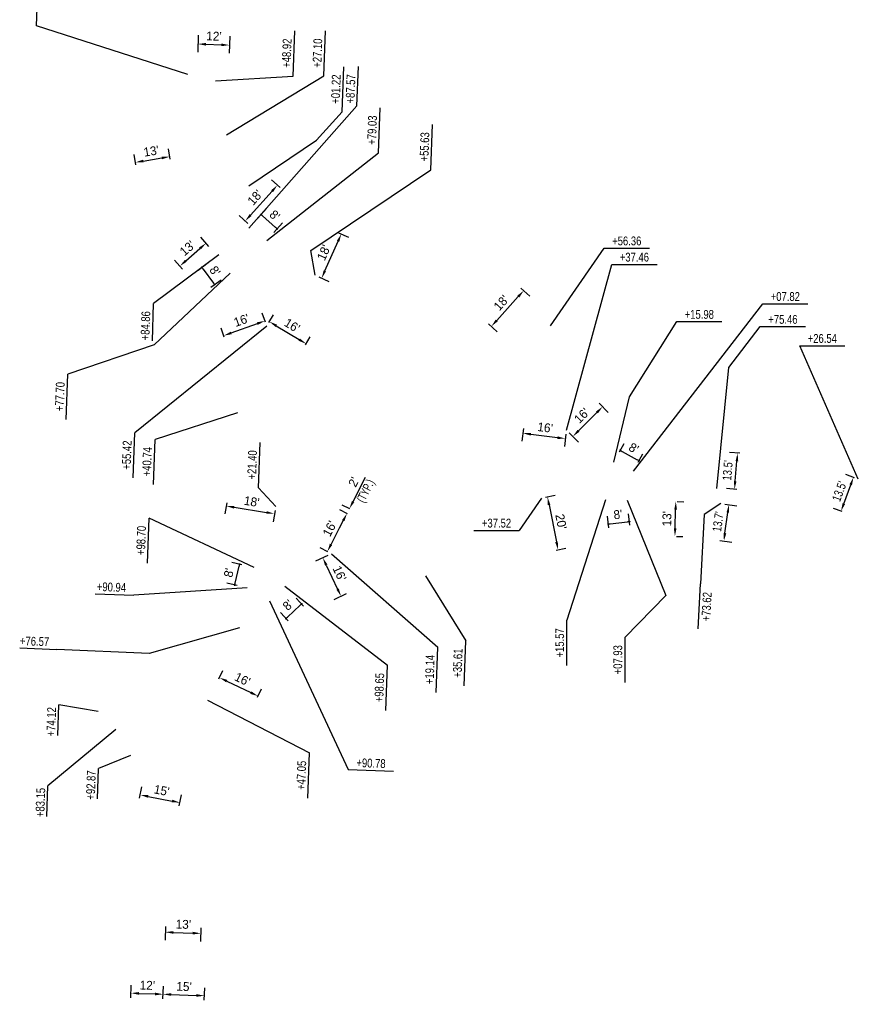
# Model space of a CAD drawing. Header units: feet. Extents: x 161304 to 161962, y 288365 to 289764.
# Tile 2 of 5: x 161346 to 161659, y 288778 to 289145. Entities that reach past the tile are written whole.
import ezdxf

# ---------------------------------------------------------------- set-up
doc = ezdxf.new("R2010")
doc.units = ezdxf.units.FT
doc.header["$MEASUREMENT"] = 0
doc.layers.add('PM_P_Text', color=3, linetype='Continuous')
doc.styles.get("Standard").update_dxf_attribs({"font": 'font31.shx'})
doc.dimstyles.new('COEC', dxfattribs={"dimscale": 13.9, "dimtxt": 0.18, "dimasz": 0.18, "dimexe": 0.18, "dimexo": 0.0625, "dimgap": 0.09, "dimtad": 1, "dimzin": 0, "dimdsep": 46, "dimtxsty": 'Standard', "dimcen": 0.09, "dimclrd": 256, "dimclre": 256, "dimclrt": 256, "dimaunit": 1, "dimadec": 4, "dimazin": 0, "dimtfac": 1, "dimtofl": 0, "dimtmove": 0, "dimatfit": 3, "dimfxl": 1, "dimtolj": 1, "dimtzin": 0, "dimlwd": -1, "dimlwe": -1, "dimarcsym": 0})

# ---------------------------------------------------------------- blocks, each defined once
blk = doc.blocks.new('*D1146')
at = {"layer": 'Defpoints', "color": 0, "transparency": 16777216}
for p in [(161399.14, 288781.46), (161387.03, 288778.68), (161399.02, 288778.26)]:
    blk.add_point(p, dxfattribs=at)
at = {"layer": 'PM_P_Text', "transparency": 16777216}
for p, q in [((161387.09, 288780.18), (161387.25, 288784.88)), ((161399.08, 288779.76), (161399.24, 288784.46)), ((161390.14, 288781.78), (161396.14, 288781.57))]:
    blk.add_line(p, q, dxfattribs=at)
for points in [[(161390.16, 288782.28), (161390.13, 288781.28), (161387.15, 288781.89)], [(161396.16, 288782.07), (161396.12, 288781.07), (161399.14, 288781.46)]]:
    blk.add_solid(points, dxfattribs=at)
at = {"layer": 'PM_P_Text', "transparency": 16777216, "insert": (161393.25, 288784.82), "char_height": 3.3, "attachment_point": 5, "rotation": 357.9834}
blk.add_mtext("\\A1;12'", dxfattribs=at)
blk = doc.blocks.new('*D1147')
at = {"layer": 'Defpoints', "color": 0, "transparency": 16777216}
for p in [(161414.55, 288780.92), (161399.02, 288778.26), (161414.43, 288777.71)]:
    blk.add_point(p, dxfattribs=at)
at = {"layer": 'PM_P_Text', "transparency": 16777216}
for p, q in [((161399.08, 288779.76), (161399.24, 288784.46)), ((161414.49, 288779.21), (161414.65, 288783.92)), ((161402.14, 288781.36), (161411.55, 288781.03))]:
    blk.add_line(p, q, dxfattribs=at)
for points in [[(161402.15, 288781.86), (161402.12, 288780.86), (161399.14, 288781.46)], [(161411.57, 288781.53), (161411.53, 288780.53), (161414.55, 288780.92)]]:
    blk.add_solid(points, dxfattribs=at)
at = {"layer": 'PM_P_Text', "transparency": 16777216, "insert": (161406.95, 288784.34), "char_height": 3.3, "attachment_point": 5, "rotation": 357.9834}
blk.add_mtext("\\A1;15'", dxfattribs=at)
blk = doc.blocks.new('*D1148')
at = {"layer": 'Defpoints', "color": 0, "transparency": 16777216}
for p in [(161400.08, 288808.24), (161413.32, 288807.77), (161413.2, 288804.19)]:
    blk.add_point(p, dxfattribs=at)
at = {"layer": 'PM_P_Text', "transparency": 16777216}
for p, q in [((161400.03, 288806.74), (161399.85, 288801.66)), ((161402.95, 288804.55), (161410.2, 288804.29)), ((161413.27, 288806.27), (161413.09, 288801.19))]:
    blk.add_line(p, q, dxfattribs=at)
for points in [[(161402.97, 288805.05), (161402.93, 288804.05), (161399.95, 288804.65)], [(161410.22, 288804.79), (161410.18, 288803.79), (161413.2, 288804.19)]]:
    blk.add_solid(points, dxfattribs=at)
at = {"layer": 'PM_P_Text', "transparency": 16777216, "insert": (161406.69, 288807.57), "char_height": 3.3, "attachment_point": 5, "rotation": 357.9834}
blk.add_mtext("\\A1;13'", dxfattribs=at)
blk = doc.blocks.new('*D1149')
at = {"layer": 'Defpoints', "color": 0, "transparency": 16777216}
for p in [(161419.32, 288897.9), (161434.6, 288892.78), (161433.75, 288891)]:
    blk.add_point(p, dxfattribs=at)
at = {"layer": 'PM_P_Text', "transparency": 16777216}
for p, q in [((161419.97, 288899.26), (161421.47, 288902.39)), ((161422.88, 288898.39), (161431.9, 288894.08)), ((161434.4, 288892.35), (161435.9, 288895.49))]:
    blk.add_line(p, q, dxfattribs=at)
for points in [[(161423.1, 288898.84), (161422.66, 288897.94), (161420.17, 288899.68)], [(161432.11, 288894.53), (161431.68, 288893.62), (161434.6, 288892.78)]]:
    blk.add_solid(points, dxfattribs=at)
at = {"layer": 'PM_P_Text', "transparency": 16777216, "insert": (161428.75, 288899.07), "char_height": 3.3, "attachment_point": 5, "rotation": 334.4359}
blk.add_mtext("\\A1;16'", dxfattribs=at)
blk = doc.blocks.new('*D1150')
at = {"layer": 'Defpoints', "color": 0, "transparency": 16777216}
for p in [(161390.05, 288853.19), (161405.41, 288853.03), (161404.88, 288850.3)]:
    blk.add_point(p, dxfattribs=at)
at = {"layer": 'PM_P_Text', "transparency": 16777216}
for p, q in [((161390.34, 288854.66), (161391.16, 288858.86)), ((161405.17, 288851.77), (161405.99, 288855.98)), ((161393.53, 288855.34), (161402.47, 288853.61))]:
    blk.add_line(p, q, dxfattribs=at)
for points in [[(161393.62, 288855.84), (161393.43, 288854.85), (161390.58, 288855.92)], [(161402.57, 288854.1), (161402.37, 288853.11), (161405.41, 288853.03)]]:
    blk.add_solid(points, dxfattribs=at)
at = {"layer": 'PM_P_Text', "transparency": 16777216, "insert": (161398.6, 288857.57), "char_height": 3.3, "attachment_point": 5, "rotation": 348.9899}
blk.add_mtext("\\A1;15'", dxfattribs=at)
blk = doc.blocks.new('*D1151')
at = {"layer": 'Defpoints', "color": 0, "transparency": 16777216}
for p in [(161461.95, 288945.97), (161465.54, 288930.05), (161468.77, 288931.57)]:
    blk.add_point(p, dxfattribs=at)
at = {"layer": 'PM_P_Text', "transparency": 16777216}
for p, q in [((161460.6, 288945.32), (161456.02, 288943.16)), ((161460.01, 288941.73), (161464.26, 288932.76)), ((161467.41, 288930.93), (161462.83, 288928.76))]:
    blk.add_line(p, q, dxfattribs=at)
for points in [[(161460.46, 288941.94), (161459.56, 288941.51), (161458.73, 288944.44)], [(161464.71, 288932.97), (161463.81, 288932.55), (161465.54, 288930.05)]]:
    blk.add_solid(points, dxfattribs=at)
at = {"layer": 'PM_P_Text', "transparency": 16777216, "insert": (161464.98, 288938.59), "char_height": 3.3, "attachment_point": 5, "rotation": 295.336}
blk.add_mtext("\\A1;16'", dxfattribs=at)
blk = doc.blocks.new('*D1152')
at = {"layer": 'Defpoints', "color": 0, "transparency": 16777216}
for p in [(161423.12, 288966.45), (161441.16, 288963.58), (161440.73, 288960.87)]:
    blk.add_point(p, dxfattribs=at)
at = {"layer": 'PM_P_Text', "transparency": 16777216}
for p, q in [((161422.89, 288964.97), (161422.22, 288960.78)), ((161425.65, 288963.27), (161437.76, 288961.34)), ((161440.92, 288962.1), (161440.25, 288957.9))]:
    blk.add_line(p, q, dxfattribs=at)
for points in [[(161425.73, 288963.76), (161425.57, 288962.78), (161422.69, 288963.74)], [(161437.84, 288961.83), (161437.69, 288960.85), (161440.73, 288960.87)]]:
    blk.add_solid(points, dxfattribs=at)
at = {"layer": 'PM_P_Text', "transparency": 16777216, "insert": (161432.2, 288965.42), "char_height": 3.3, "attachment_point": 5, "rotation": 350.9454}
blk.add_mtext("\\A1;18'", dxfattribs=at)
blk = doc.blocks.new('_Dot')
at = {"color": 0, "linetype": 'ByBlock', "lineweight": -2}
blk.add_line((-0.5, 0), (-1, 0), dxfattribs=at)
at = {"color": 0, "linetype": 'ByBlock', "const_width": 0.5}
blk.add_lwpolyline([(-0.25, 0, 1), (0.25, 0, 1)], format="xyb", close=True, dxfattribs=at)
blk = doc.blocks.new('*D1153')
at = {"layer": 'Defpoints', "color": 0, "transparency": 16777216}
for p in [(161450.81, 288927.23), (161452.61, 288925.31), (161446.77, 288919.83)]:
    blk.add_point(p, dxfattribs=at)
at = {"layer": 'PM_P_Text', "transparency": 16777216}
for p, q in [((161445.52, 288922.27), (161450.26, 288926.71)), ((161451.58, 288926.4), (161448.75, 288929.41)), ((161445.75, 288920.93), (161442.92, 288923.94))]:
    blk.add_line(p, q, dxfattribs=at)
at = {"layer": 'PM_P_Text', "transparency": 16777216, "xscale": 0.75, "yscale": 0.75, "zscale": 0.75}
for p, rotation in [((161450.81, 288927.23), 43.17247350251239), ((161444.97, 288921.75), 223.1724735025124)]:
    blk.add_blockref('_Dot', p, dxfattribs=dict(at, rotation=rotation))
at = {"layer": 'PM_P_Text', "transparency": 16777216, "insert": (161445.74, 288926.79), "char_height": 3.3, "attachment_point": 5, "rotation": 43.1725}
blk.add_mtext("\\A1;8'", dxfattribs=at)
blk = doc.blocks.new('*D1154')
at = {"layer": 'Defpoints', "color": 0, "transparency": 16777216}
for p in [(161427.65, 288942.04), (161429.97, 288941.5), (161428.19, 288933.71)]:
    blk.add_point(p, dxfattribs=at)
at = {"layer": 'PM_P_Text', "transparency": 16777216}
for p, q in [((161428.51, 288941.84), (161424.73, 288942.71)), ((161426.03, 288934.97), (161427.49, 288941.3)), ((161426.73, 288934.04), (161422.94, 288934.91))]:
    blk.add_line(p, q, dxfattribs=at)
at = {"layer": 'PM_P_Text', "transparency": 16777216, "xscale": 0.75, "yscale": 0.75, "zscale": 0.75}
for p, rotation in [((161427.65, 288942.04), 77.10512328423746), ((161425.87, 288934.24), 257.1051232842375)]:
    blk.add_blockref('_Dot', p, dxfattribs=dict(at, rotation=rotation))
at = {"layer": 'PM_P_Text', "transparency": 16777216, "insert": (161423.69, 288938.84), "char_height": 3.3, "attachment_point": 5, "rotation": 77.1051}
blk.add_mtext("\\A1;8'", dxfattribs=at)
blk = doc.blocks.new('*D1155')
at = {"layer": 'Defpoints', "color": 0, "transparency": 16777216}
for p in [(161467.75, 288960.98), (161469.28, 288960.19), (161461.95, 288945.97)]:
    blk.add_point(p, dxfattribs=at)
at = {"layer": 'PM_P_Text', "transparency": 16777216}
for p, q in [((161467.94, 288960.88), (161465.08, 288962.35)), ((161461.8, 288949.42), (161466.38, 288958.31)), ((161460.62, 288946.65), (161457.76, 288948.13))]:
    blk.add_line(p, q, dxfattribs=at)
for points in [[(161465.93, 288958.54), (161466.82, 288958.08), (161467.75, 288960.98)], [(161461.35, 288949.65), (161462.24, 288949.19), (161460.42, 288946.75)]]:
    blk.add_solid(points, dxfattribs=at)
at = {"layer": 'PM_P_Text', "transparency": 16777216, "insert": (161461.29, 288955.31), "char_height": 3.3, "attachment_point": 5, "rotation": 62.7488}
blk.add_mtext("\\A1;16'", dxfattribs=at)
blk = doc.blocks.new('*D1156')
at = {"layer": 'Defpoints', "color": 0, "transparency": 16777216}
for p in [(161468.67, 288962.76), (161469.28, 288960.19), (161470.19, 288961.97)]:
    blk.add_point(p, dxfattribs=at)
at = {"layer": 'PM_P_Text', "transparency": 16777216}
for p, q in [((161470.04, 288965.42), (161474.72, 288974.5)), ((161468.86, 288962.66), (161466, 288964.13)), ((161467.94, 288960.88), (161465.08, 288962.35)), ((161466.38, 288958.31), (161465, 288955.64))]:
    blk.add_line(p, q, dxfattribs=at)
for points in [[(161469.6, 288965.65), (161470.48, 288965.19), (161468.67, 288962.76)], [(161465.93, 288958.54), (161466.82, 288958.08), (161467.75, 288960.98)]]:
    blk.add_solid(points, dxfattribs=at)
at = {"layer": 'PM_P_Text', "transparency": 16777216, "insert": (161470.27, 288972.74), "char_height": 3.3, "attachment_point": 5, "rotation": 62.7488}
blk.add_mtext("\\A1;2'", dxfattribs=at)
blk = doc.blocks.new('*D1158')
at = {"layer": 'Defpoints', "color": 0, "transparency": 16777216}
for p in [(161401.62, 289094.19), (161402.01, 289091.78), (161389.18, 289089.67)]:
    blk.add_point(p, dxfattribs=at)
at = {"layer": 'PM_P_Text', "transparency": 16777216}
for p, q in [((161388.94, 289091.15), (161388.3, 289095.04)), ((161401.77, 289093.26), (161401.13, 289097.15)), ((161391.75, 289092.57), (161398.66, 289093.7))]:
    blk.add_line(p, q, dxfattribs=at)
for points in [[(161391.67, 289093.06), (161391.83, 289092.07), (161388.79, 289092.08)], [(161398.57, 289094.2), (161398.74, 289093.21), (161401.62, 289094.19)]]:
    blk.add_solid(points, dxfattribs=at)
at = {"layer": 'PM_P_Text', "transparency": 16777216, "insert": (161394.69, 289096.24), "char_height": 3.3, "attachment_point": 5, "rotation": 9.3347}
blk.add_mtext("\\A1;{\\W1;13'}", dxfattribs=at)
blk = doc.blocks.new('*D1159')
at = {"layer": 'Defpoints', "color": 0, "transparency": 16777216}
for p in [(161412.3, 289141.09), (161424.04, 289140.68), (161423.87, 289135.85)]:
    blk.add_point(p, dxfattribs=at)
at = {"layer": 'PM_P_Text', "transparency": 16777216}
for p, q in [((161412.25, 289139.59), (161412.03, 289133.26)), ((161423.99, 289139.18), (161423.77, 289132.85)), ((161415.13, 289136.15), (161420.88, 289135.95))]:
    blk.add_line(p, q, dxfattribs=at)
for points in [[(161415.15, 289136.65), (161415.11, 289135.66), (161412.13, 289136.26)], [(161420.89, 289136.45), (161420.86, 289135.45), (161423.87, 289135.85)]]:
    blk.add_solid(points, dxfattribs=at)
at = {"layer": 'PM_P_Text', "transparency": 16777216, "insert": (161418.11, 289139.2), "char_height": 3.3, "attachment_point": 5, "rotation": 357.9834}
blk.add_mtext("\\A1;12'", dxfattribs=at)
blk = doc.blocks.new('*D1160')
at = {"layer": 'Defpoints', "color": 0, "transparency": 16777216}
for p in [(161411.02, 289050.93), (161415.8, 289044.52), (161418.35, 289046.42)]:
    blk.add_point(p, dxfattribs=at)
at = {"layer": 'PM_P_Text', "transparency": 16777216}
for p, q in [((161412.22, 289051.83), (161415.98, 289054.63)), ((161414.02, 289052.23), (161417.9, 289047.02)), ((161417, 289045.41), (161420.76, 289048.21))]:
    blk.add_line(p, q, dxfattribs=at)
at = {"layer": 'PM_P_Text', "transparency": 16777216, "xscale": 0.75, "yscale": 0.75, "zscale": 0.75}
for p, rotation in [((161413.57, 289052.83), 126.6812508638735), ((161418.35, 289046.42), 306.6812508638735)]:
    blk.add_blockref('_Dot', p, dxfattribs=dict(at, rotation=rotation))
at = {"layer": 'PM_P_Text', "transparency": 16777216, "insert": (161418.49, 289051.51), "char_height": 3.3, "attachment_point": 5, "rotation": 306.6813}
blk.add_mtext("\\A1;8'", dxfattribs=at)
blk = doc.blocks.new('*D1161')
at = {"layer": 'Defpoints', "color": 0, "transparency": 16777216}
for p in [(161433.47, 289070.09), (161441.67, 289067.25), (161439.42, 289064.74)]:
    blk.add_point(p, dxfattribs=at)
at = {"layer": 'PM_P_Text', "transparency": 16777216}
for p, q in [((161434.47, 289071.21), (161437.73, 289074.83)), ((161436.28, 289072.09), (161441.11, 289067.75)), ((161440.42, 289065.86), (161443.67, 289069.48))]:
    blk.add_line(p, q, dxfattribs=at)
at = {"layer": 'PM_P_Text', "transparency": 16777216, "xscale": 0.75, "yscale": 0.75, "zscale": 0.75}
for p, rotation in [((161435.72, 289072.6), 138.036098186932), ((161441.67, 289067.25), 318.036098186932)]:
    blk.add_blockref('_Dot', p, dxfattribs=dict(at, rotation=rotation))
at = {"layer": 'PM_P_Text', "transparency": 16777216, "insert": (161440.8, 289072.26), "char_height": 3.3, "attachment_point": 5, "rotation": 318.0361}
blk.add_mtext("\\A1;8'", dxfattribs=at)
blk = doc.blocks.new('*D1162')
at = {"layer": 'Defpoints', "color": 0, "transparency": 16777216}
for p in [(161437.14, 289032.89), (161437.83, 289030.96), (161422.45, 289025.44)]:
    blk.add_point(p, dxfattribs=at)
at = {"layer": 'PM_P_Text', "transparency": 16777216}
for p, q in [((161437.32, 289032.38), (161436.12, 289035.71)), ((161421.94, 289026.85), (161420.74, 289030.18)), ((161424.58, 289028.38), (161434.31, 289031.88))]:
    blk.add_line(p, q, dxfattribs=at)
for points in [[(161434.14, 289032.35), (161434.48, 289031.4), (161437.14, 289032.89)], [(161424.41, 289028.85), (161424.75, 289027.91), (161421.75, 289027.36)]]:
    blk.add_solid(points, dxfattribs=at)
at = {"layer": 'PM_P_Text', "transparency": 16777216, "insert": (161428.38, 289033.09), "char_height": 3.3, "attachment_point": 5, "rotation": 19.7692}
blk.add_mtext("\\A1;16'", dxfattribs=at)
blk = doc.blocks.new('*D1163')
at = {"layer": 'Defpoints', "color": 0, "transparency": 16777216}
for p in [(161463.2, 289066.41), (161465.64, 289065.33), (161455.86, 289049.93)]:
    blk.add_point(p, dxfattribs=at)
at = {"layer": 'PM_P_Text', "transparency": 16777216}
for p, q in [((161464.57, 289065.8), (161468.38, 289064.11)), ((161459.52, 289051.58), (161464.42, 289062.59)), ((161457.23, 289049.32), (161461.04, 289047.62))]:
    blk.add_line(p, q, dxfattribs=at)
for points in [[(161463.97, 289062.79), (161464.88, 289062.38), (161465.64, 289065.33)], [(161459.06, 289051.79), (161459.98, 289051.38), (161458.3, 289048.84)]]:
    blk.add_solid(points, dxfattribs=at)
at = {"layer": 'PM_P_Text', "transparency": 16777216, "insert": (161459.09, 289058.37), "char_height": 3.3, "attachment_point": 5, "rotation": 65.9819}
blk.add_mtext("\\A1;18'", dxfattribs=at)
blk = doc.blocks.new('*D1164')
at = {"layer": 'Defpoints', "color": 0, "transparency": 16777216}
for p in [(161441.79, 289083.54), (161443.87, 289081.66), (161431.85, 289068.29)]:
    blk.add_point(p, dxfattribs=at)
at = {"layer": 'PM_P_Text', "transparency": 16777216}
for p, q in [((161442.76, 289082.67), (161439.56, 289085.54)), ((161431.77, 289072.39), (161439.79, 289081.31)), ((161430.73, 289069.29), (161427.53, 289072.17))]:
    blk.add_line(p, q, dxfattribs=at)
for points in [[(161439.41, 289081.64), (161440.16, 289080.97), (161441.79, 289083.54)], [(161431.4, 289072.73), (161432.14, 289072.06), (161429.77, 289070.16)]]:
    blk.add_solid(points, dxfattribs=at)
at = {"layer": 'PM_P_Text', "transparency": 16777216, "insert": (161433.44, 289078.96), "char_height": 3.3, "attachment_point": 5, "rotation": 48.0361}
blk.add_mtext("\\A1;18'", dxfattribs=at)
blk = doc.blocks.new('*D1165')
at = {"layer": 'Defpoints', "color": 0, "transparency": 16777216}
for p in [(161415.16, 289061.9), (161417.2, 289059.56), (161407.41, 289051.01)]:
    blk.add_point(p, dxfattribs=at)
at = {"layer": 'PM_P_Text', "transparency": 16777216}
for p, q in [((161416.21, 289060.69), (161413.18, 289064.16)), ((161407.63, 289055.32), (161412.9, 289059.93)), ((161406.42, 289052.14), (161403.39, 289055.61))]:
    blk.add_line(p, q, dxfattribs=at)
for points in [[(161412.57, 289060.3), (161413.23, 289059.55), (161415.16, 289061.9)], [(161407.3, 289055.7), (161407.95, 289054.94), (161405.37, 289053.35)]]:
    blk.add_solid(points, dxfattribs=at)
at = {"layer": 'PM_P_Text', "transparency": 16777216, "insert": (161408.19, 289060), "char_height": 3.3, "attachment_point": 5, "rotation": 41.1406}
blk.add_mtext("\\A1;{\\W1;13'}", dxfattribs=at)
blk = doc.blocks.new('*D1166')
at = {"layer": 'Defpoints', "color": 0, "transparency": 16777216}
for p in [(161437.83, 289030.96), (161451.53, 289022.71), (161452.52, 289024.34)]:
    blk.add_point(p, dxfattribs=at)
at = {"layer": 'PM_P_Text', "transparency": 16777216}
for p, q in [((161438.6, 289032.25), (161440.36, 289035.16)), ((161441.38, 289031.05), (161449.95, 289025.89)), ((161452.31, 289023.99), (161454.06, 289026.91))]:
    blk.add_line(p, q, dxfattribs=at)
for points in [[(161441.64, 289031.47), (161441.12, 289030.62), (161438.81, 289032.59)], [(161450.2, 289026.32), (161449.69, 289025.46), (161452.52, 289024.34)]]:
    blk.add_solid(points, dxfattribs=at)
at = {"layer": 'PM_P_Text', "transparency": 16777216, "insert": (161447.29, 289031.17), "char_height": 3.3, "attachment_point": 5, "rotation": 328.9415}
blk.add_mtext("\\A1;16'", dxfattribs=at)
blk = doc.blocks.new('*D1167')
at = {"layer": 'Defpoints', "color": 0, "transparency": 16777216}
for p in [(161573.21, 288957.91), (161565.59, 288954.15), (161573.54, 288955.05)]:
    blk.add_point(p, dxfattribs=at)
at = {"layer": 'PM_P_Text', "transparency": 16777216}
for p, q in [((161565.42, 288955.65), (161564.93, 288959.99)), ((161573.37, 288956.55), (161572.88, 288960.89)), ((161566.01, 288957.09), (161572.47, 288957.82))]:
    blk.add_line(p, q, dxfattribs=at)
at = {"layer": 'PM_P_Text', "transparency": 16777216, "xscale": 0.75, "yscale": 0.75, "zscale": 0.75}
for p, rotation in [((161565.27, 288957.01), 186.4607942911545), ((161573.21, 288957.91), 6.460794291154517)]:
    blk.add_blockref('_Dot', p, dxfattribs=dict(at, rotation=rotation))
at = {"layer": 'PM_P_Text', "transparency": 16777216, "insert": (161568.89, 288960.59), "char_height": 3.3, "attachment_point": 5, "rotation": 6.4608}
blk.add_mtext("\\A1;8'", dxfattribs=at)
blk = doc.blocks.new('*D1168')
at = {"layer": 'Defpoints', "color": 0, "transparency": 16777216}
for p in [(161568.75, 288982.7), (161575.74, 288978.82), (161576.76, 288980.65)]:
    blk.add_point(p, dxfattribs=at)
at = {"layer": 'PM_P_Text', "transparency": 16777216}
for p, q in [((161569.48, 288984.01), (161571.22, 288987.15)), ((161570.42, 288984.17), (161576.1, 288981.01)), ((161576.47, 288980.13), (161578.21, 288983.27))]:
    blk.add_line(p, q, dxfattribs=at)
at = {"layer": 'PM_P_Text', "transparency": 16777216, "xscale": 0.75, "yscale": 0.75, "zscale": 0.75}
for p, rotation in [((161569.76, 288984.53), 150.9730958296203), ((161576.76, 288980.65), 330.9730958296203)]:
    blk.add_blockref('_Dot', p, dxfattribs=dict(at, rotation=rotation))
at = {"layer": 'PM_P_Text', "transparency": 16777216, "insert": (161574.79, 288985.34), "char_height": 3.3, "attachment_point": 5, "rotation": 330.9731}
blk.add_mtext("\\A1;8'", dxfattribs=at)
blk = doc.blocks.new('*D1169')
at = {"layer": 'Defpoints', "color": 0, "transparency": 16777216}
for p in [(161540.34, 288966.72), (161544.31, 288946.99), (161546.53, 288947.44)]:
    blk.add_point(p, dxfattribs=at)
at = {"layer": 'PM_P_Text', "transparency": 16777216}
for p, q in [((161541.81, 288967.01), (161545.51, 288967.75)), ((161543.16, 288964.22), (161545.94, 288950.38)), ((161545.78, 288947.29), (161549.47, 288948.03))]:
    blk.add_line(p, q, dxfattribs=at)
for points in [[(161543.65, 288964.32), (161542.67, 288964.12), (161542.57, 288967.16)], [(161546.43, 288950.48), (161545.45, 288950.28), (161546.53, 288947.44)]]:
    blk.add_solid(points, dxfattribs=at)
at = {"layer": 'PM_P_Text', "transparency": 16777216, "insert": (161547.64, 288957.92), "char_height": 3.3, "attachment_point": 5, "rotation": 281.3738}
blk.add_mtext("\\A1;20'", dxfattribs=at)
blk = doc.blocks.new('*D1170')
at = {"layer": 'Defpoints', "color": 0, "transparency": 16777216}
for p in [(161560.79, 289003.21), (161563.17, 289000.84), (161549.67, 288992.1)]:
    blk.add_point(p, dxfattribs=at)
at = {"layer": 'PM_P_Text', "transparency": 16777216}
for p, q in [((161561.85, 289002.15), (161565.29, 288998.72)), ((161554.16, 288991.85), (161561.04, 288998.72)), ((161550.73, 288991.04), (161554.16, 288987.6))]:
    blk.add_line(p, q, dxfattribs=at)
for points in [[(161560.69, 288999.07), (161561.4, 288998.36), (161563.17, 289000.84)], [(161553.81, 288992.2), (161554.52, 288991.49), (161552.04, 288989.73)]]:
    blk.add_solid(points, dxfattribs=at)
at = {"layer": 'PM_P_Text', "transparency": 16777216, "insert": (161555.38, 288997.51), "char_height": 3.3, "attachment_point": 5, "rotation": 44.9669}
blk.add_mtext("\\A1;16'", dxfattribs=at)
blk = doc.blocks.new('*D1171')
at = {"layer": 'Defpoints', "color": 0, "transparency": 16777216}
for p in [(161533.8, 288994.12), (161549.67, 288992.1), (161549.26, 288988.92)]:
    blk.add_point(p, dxfattribs=at)
at = {"layer": 'PM_P_Text', "transparency": 16777216}
for p, q in [((161533.61, 288992.64), (161533.01, 288987.96)), ((161536.37, 288990.56), (161546.29, 288989.29)), ((161549.48, 288990.61), (161548.88, 288985.94))]:
    blk.add_line(p, q, dxfattribs=at)
for points in [[(161536.43, 288991.05), (161536.3, 288990.06), (161533.39, 288990.94)], [(161546.35, 288989.79), (161546.22, 288988.8), (161549.26, 288988.92)]]:
    blk.add_solid(points, dxfattribs=at)
at = {"layer": 'PM_P_Text', "transparency": 16777216, "insert": (161541.72, 288993.05), "char_height": 3.3, "attachment_point": 5, "rotation": 352.7361}
blk.add_mtext("\\A1;16'", dxfattribs=at)
blk = doc.blocks.new('*D1172')
at = {"layer": 'Defpoints', "color": 0, "transparency": 16777216}
for p in [(161613.53, 288983.5), (161615.85, 288983.3), (161614.71, 288969.85)]:
    blk.add_point(p, dxfattribs=at)
at = {"layer": 'PM_P_Text', "transparency": 16777216}
for p, q in [((161614.35, 288983.43), (161610.54, 288983.75)), ((161612.64, 288973.03), (161613.27, 288980.51)), ((161613.21, 288969.97), (161609.4, 288970.3))]:
    blk.add_line(p, q, dxfattribs=at)
for points in [[(161612.78, 288980.55), (161613.77, 288980.47), (161613.53, 288983.5)], [(161612.14, 288973.08), (161613.14, 288972.99), (161612.39, 288970.04)]]:
    blk.add_solid(points, dxfattribs=at)
at = {"layer": 'PM_P_Text', "transparency": 16777216, "insert": (161609.82, 288977.04), "char_height": 3.3, "attachment_point": 5, "rotation": 85.1718}
blk.add_mtext("\\A1;{\\W0.8;13.5'}", dxfattribs=at)
blk = doc.blocks.new('*D1173')
at = {"layer": 'Defpoints', "color": 0, "transparency": 16777216}
for p in [(161656.79, 288974.49), (161658.58, 288973.83), (161653.93, 288961.16)]:
    blk.add_point(p, dxfattribs=at)
at = {"layer": 'PM_P_Text', "transparency": 16777216}
for p, q in [((161657.18, 288974.34), (161653.97, 288975.52)), ((161653.17, 288964.63), (161655.76, 288971.67)), ((161652.52, 288961.67), (161649.32, 288962.85))]:
    blk.add_line(p, q, dxfattribs=at)
for points in [[(161655.29, 288971.84), (161656.22, 288971.5), (161656.79, 288974.49)], [(161652.7, 288964.8), (161653.64, 288964.46), (161652.14, 288961.81)]]:
    blk.add_solid(points, dxfattribs=at)
at = {"layer": 'PM_P_Text', "transparency": 16777216, "insert": (161651.51, 288969.24), "char_height": 3.3, "attachment_point": 5, "rotation": 69.8327}
blk.add_mtext("\\A1;{\\W0.8;13.5'}", dxfattribs=at)
blk = doc.blocks.new('*D1188')
at = {"layer": 'Defpoints', "color": 0, "transparency": 16777216}
for p in [(161607.28, 288964.72), (161610.31, 288964.3), (161605.38, 288951.11)]:
    blk.add_point(p, dxfattribs=at)
at = {"layer": 'PM_P_Text', "transparency": 16777216}
for p, q in [((161608.76, 288964.51), (161613.29, 288963.88)), ((161608.83, 288953.66), (161609.9, 288961.32)), ((161606.87, 288950.9), (161611.39, 288950.27))]:
    blk.add_line(p, q, dxfattribs=at)
for points in [[(161609.4, 288961.39), (161610.39, 288961.25), (161610.31, 288964.3)], [(161608.33, 288953.73), (161609.33, 288953.59), (161608.42, 288950.69)]]:
    blk.add_solid(points, dxfattribs=at)
at = {"layer": 'PM_P_Text', "transparency": 16777216, "insert": (161606.25, 288957.93), "char_height": 3.3, "attachment_point": 5, "rotation": 82.0567}
blk.add_mtext("\\A1;{\\W0.8;13.7'}", dxfattribs=at)
blk = doc.blocks.new('*D1189')
at = {"layer": 'Defpoints', "color": 0, "transparency": 16777216}
for p in [(161589.51, 288965.48), (161590.48, 288965.45), (161589.18, 288952.46)]:
    blk.add_point(p, dxfattribs=at)
at = {"layer": 'PM_P_Text', "transparency": 16777216}
for p, q in [((161591, 288965.44), (161593.48, 288965.38)), ((161590.23, 288955.44), (161590.41, 288962.45)), ((161590.68, 288952.42), (161593.15, 288952.36))]:
    blk.add_line(p, q, dxfattribs=at)
for points in [[(161589.91, 288962.47), (161590.91, 288962.44), (161590.48, 288965.45)], [(161589.73, 288955.45), (161590.73, 288955.42), (161590.15, 288952.44)]]:
    blk.add_solid(points, dxfattribs=at)
at = {"layer": 'PM_P_Text', "transparency": 16777216, "insert": (161587.17, 288959.02), "char_height": 3.3, "attachment_point": 5, "rotation": 88.5581}
blk.add_mtext("\\A1;13'", dxfattribs=at)
blk = doc.blocks.new('*D1190')
at = {"layer": 'Defpoints', "color": 0, "transparency": 16777216}
for p in [(161531.58, 289046.1), (161533.71, 289044.17), (161519.51, 289032.75)]:
    blk.add_point(p, dxfattribs=at)
at = {"layer": 'PM_P_Text', "transparency": 16777216}
for p, q in [((161532.69, 289045.1), (161535.94, 289042.16)), ((161523.65, 289033.05), (161531.7, 289041.95)), ((161520.62, 289031.75), (161523.86, 289028.81))]:
    blk.add_line(p, q, dxfattribs=at)
for points in [[(161531.33, 289042.29), (161532.07, 289041.61), (161533.71, 289044.17)], [(161523.28, 289033.39), (161524.02, 289032.72), (161521.64, 289030.83)]]:
    blk.add_solid(points, dxfattribs=at)
at = {"layer": 'PM_P_Text', "transparency": 16777216, "insert": (161525.34, 289039.61), "char_height": 3.3, "attachment_point": 5, "rotation": 47.8689}
blk.add_mtext("\\A1;18'", dxfattribs=at)

msp = doc.modelspace()

# ---------------------------------------------------------------- linework, layer by layer
at = {"layer": 'PM_P_Text', "flags": 128}
for points in [[(161351.847, 289143.004), (161352.441, 289159.883)], [(161408.351, 289124.826), (161351.847, 289143.004)], [(161447.664, 289124.282), (161448.258, 289141.162)], [(161459.115, 289124.318), (161459.71, 289141.198)], [(161466.012, 289110.879), (161466.606, 289127.758)], [(161471.473, 289113.146), (161472.094, 289127.852)], [(161418.695, 289122.473), (161447.664, 289124.282)], [(161431.073, 289083.27), (161456.431, 289100.306), (161466.012, 289110.879)], [(161431.179, 289067.546), (161471.473, 289113.146)], [(161479.529, 289095.574), (161480.123, 289112.453)], [(161499.098, 289089.33), (161499.692, 289106.21)], [(161437.797, 289062.941), (161479.529, 289095.574)], [(161455.857, 289049.931), (161454.237, 289059.166), (161499.098, 289089.33)], [(161543.76, 289031.036), (161563.73, 289060.023)], [(161563.73, 289060.023), (161580.62, 289060.023)], [(161419.972, 289057.599), (161395.545, 289039.404)], [(161549.669, 288992.101), (161566.57, 289053.971)], [(161566.57, 289053.971), (161583.46, 289053.971)], [(161424.169, 289050.75), (161395.744, 289023.95), (161363.598, 289012.968)], [(161395.198, 289025.449), (161395.545, 289039.404)], [(161574.627, 288976.808), (161622.906, 289039.258)], [(161622.906, 289039.258), (161639.796, 289039.258)], [(161567.332, 288980.15), (161573.139, 289004.49), (161590.804, 289032.598)], [(161590.804, 289032.598), (161607.694, 289032.598)], [(161437.827, 289030.964), (161388.551, 288991.109)], [(161605.795, 288970.336), (161610.252, 289015.424), (161622.015, 289030.736)], [(161622.015, 289030.736), (161638.905, 289030.736)], [(161658.583, 288973.828), (161636.713, 289023.611)], [(161636.713, 289023.611), (161653.603, 289023.611)], [(161363.004, 288996.089), (161363.598, 289012.968)], [(161426.911, 288998.513), (161396.131, 288988.642)], [(161387.957, 288974.229), (161388.551, 288991.109)], [(161395.537, 288971.762), (161396.131, 288988.642)], [(161434.754, 288970.585), (161435.349, 288987.465)], [(161441.159, 288963.579), (161434.754, 288970.585)], [(161540.338, 288966.715), (161532.016, 288954.67)], [(161564.234, 288966.114), (161549.838, 288921.116)], [(161572.308, 288965.91), (161586.794, 288930.332), (161571.531, 288914.808)], [(161607.279, 288964.719), (161601.115, 288960.586), (161599.732, 288934.74)], [(161393.328, 288942.377), (161393.922, 288959.257)], [(161433.142, 288940.779), (161393.922, 288959.257)], [(161515.126, 288954.67), (161532.016, 288954.67)], [(161461.952, 288945.966), (161501.659, 288911.054)], [(161497.048, 288937.69), (161512.077, 288913.44)], [(161430.471, 288933.183), (161388.193, 288930.489)], [(161444.593, 288933.851), (161482.829, 288904.285)], [(161598.83, 288917.875), (161599.732, 288934.74)], [(161373.757, 288930.959), (161388.193, 288930.489)], [(161438.82, 288928.312), (161468.192, 288865.34)], [(161549.838, 288904.226), (161549.838, 288921.116)], [(161427.654, 288918.278), (161393.867, 288908.674), (161359.512, 288910.248)], [(161571.531, 288897.918), (161571.531, 288914.808)], [(161511.483, 288896.561), (161512.077, 288913.44)], [(161345.611, 288910.788), (161359.512, 288910.248)], [(161501.065, 288894.175), (161501.659, 288911.054)], [(161482.235, 288887.406), (161482.829, 288904.285)], [(161359.794, 288878.05), (161360.196, 288889.467)], [(161374.882, 288886.994), (161360.196, 288889.467)], [(161415.727, 288891.256), (161453.719, 288871.548)], [(161381.444, 288880.332), (161356.156, 288859.306)], [(161453.125, 288854.668), (161453.719, 288871.548)], [(161387.01, 288870.615), (161375.019, 288865.818)], [(161374.617, 288854.4), (161375.019, 288865.818)], [(161468.192, 288865.34), (161485.072, 288864.746)], [(161355.754, 288847.889), (161356.156, 288859.306)]]:
    msp.add_lwpolyline(points, dxfattribs=at)
at = {"layer": 'PM_P_Text', "elevation": 960.86, "flags": 128}
msp.add_lwpolyline([(161422.823, 289102.307), (161459.115, 289124.318)], dxfattribs=at)

# ---------------------------------------------------------------- texts
at = {"layer": 'PM_P_Text', "char_height": 3.3, "attachment_point": 5}
for s, width, insert, rotation in [('{\\W0.8;+48.92}', 10.31485, (161445.272, 289132.817), 87.98341), ('{\\W0.8;+27.10}', 10.31485, (161456.724, 289132.852), 87.98341), ('{\\W0.8;+01.22}', 10.31485, (161463.62, 289119.413), 87.98341), ('{\\W0.8;+87.57}', 10.31485, (161469.108, 289119.507), 87.98341), ('{\\W0.8;+79.03}', 10.31485, (161477.137, 289104.108), 87.98341), ('{\\W0.8;+55.63}', 10.31485, (161496.706, 289097.865), 87.98341), ('{\\W0.8;+84.86}', 10.31485, (161392.559, 289031.059), 87.98341), ('{\\W0.8;+77.70}', 10.31485, (161360.612, 289004.623), 87.98341), ('{\\W0.8;+55.42}', 10.31485, (161385.565, 288982.764), 87.98341), ('{\\W0.8;+40.74}', 10.31485, (161393.145, 288980.297), 87.98341), ('{\\W0.8;+21.40}', 10.31485, (161432.363, 288979.12), 87.98341), ('{\\W0.7;(TYP.)}', 14.35013, (161475.092, 288969.204), 62.74875), ('{\\W0.8;+98.70}', 10.31485, (161390.936, 288950.912), 87.98341), ('{\\W0.8;+90.94}', 10.31485, (161379.847, 288933.475), 357.98341), ('{\\W0.8;+73.62}', 10.31485, (161601.968, 288926.164), 86.9385), ('{\\W0.8;+76.57}', 10.31485, (161351.166, 288913.234), 357.98341), ('{\\W0.8;+15.57}', 10.31485, (161547.147, 288912.671), 90), ('{\\W0.8;+07.93}', 10.31485, (161568.84, 288906.363), 90), ('{\\W0.8;+19.14}', 10.31485, (161498.673, 288902.709), 87.98341), ('{\\W0.8;+35.61}', 10.31485, (161509.091, 288905.095), 87.98341), ('{\\W0.8;+98.65}', 10.31485, (161479.843, 288895.94), 87.98341), ('{\\W0.8;+74.12}', 10.31485, (161357.379, 288883.228), 87.98341), ('{\\W0.8;+47.05}', 10.31485, (161450.733, 288863.203), 87.98341), ('{\\W0.8;+90.78}', 10.31485, (161476.727, 288867.732), 357.98341), ('{\\W0.8;+92.87}', 10.31485, (161372.202, 288859.579), 87.98341), ('{\\W0.8;+83.15}', 10.31485, (161353.339, 288853.068), 87.98341)]:
    msp.add_mtext_dynamic_manual_height_columns(s, width=width, gutter_width=10, heights=[0], dxfattribs=dict(at, insert=insert, rotation=rotation))
for s, insert in [('{\\W0.8;+56.36}', (161572.175, 289062.714)), ('{\\W0.8;+37.46}', (161575.015, 289056.661)), ('{\\W0.8;+07.82}', (161631.351, 289041.948)), ('{\\W0.8;+15.98}', (161599.249, 289035.289)), ('{\\W0.8;+75.46}', (161630.46, 289033.426)), ('{\\W0.8;+26.54}', (161645.158, 289026.301)), ('{\\W0.8;+37.52}', (161523.571, 288957.36))]:
    msp.add_mtext_dynamic_manual_height_columns(s, width=10.31485, gutter_width=10, heights=[0], dxfattribs=dict(at, insert=insert))

# ---------------------------------------------------------------- dimensions: what is measured, and where the dimension line sits
at = {"layer": 'PM_P_Text'}
for p1, p2, distance, text, override, picture, middle in [((161412.301, 289141.094), (161424.044, 289140.68), -4.836, "12'", {"dimscale": 30, "dimtxt": 0.11, "dimasz": 0.1, "dimexe": 0.1, "dimexo": 0.05, "dimgap": 0.05}, '*D1159', (161418.113, 289139.202)), ((161389.183, 289089.675), (161402.011, 289091.783), 2.438, "{\\W1;13'}", {"dimscale": 30, "dimtxt": 0.11, "dimasz": 0.1, "dimexe": 0.1, "dimexo": 0.05, "dimgap": 0.05}, '*D1158', (161394.691, 289096.243)), ((161431.848, 289068.29), (161443.874, 289081.663), 2.801, "18'", {"dimscale": 30, "dimtxt": 0.11, "dimasz": 0.1, "dimexe": 0.1, "dimexo": 0.05, "dimgap": 0.05}, '*D1164', (161433.436, 289078.956)), ((161433.467, 289070.09), (161439.416, 289064.741), 3.369, "8'", {"dimscale": 30, "dimtxt": 0.11, "dimasz": 0.025, "dimexe": 0.1, "dimexo": 0.05, "dimgap": 0.05, "dimblk1": 'Dot', "dimblk2": 'Dot', "dimsah": 1}, '*D1161', (161440.801, 289072.263)), ((161455.857, 289049.931), (161463.202, 289066.415), -2.673, "18'", {"dimscale": 30, "dimtxt": 0.11, "dimasz": 0.1, "dimexe": 0.1, "dimexo": 0.05, "dimgap": 0.05}, '*D1163', (161459.094, 289058.367)), ((161407.409, 289051.01), (161417.199, 289059.562), 3.104, "{\\W1;13'}", {"dimscale": 30, "dimtxt": 0.11, "dimasz": 0.1, "dimexe": 0.1, "dimexo": 0.05, "dimgap": 0.05}, '*D1165', (161408.189, 289059.996)), ((161411.022, 289050.932), (161415.8, 289044.517), 3.183, "8'", {"dimscale": 30, "dimtxt": 0.11, "dimasz": 0.025, "dimexe": 0.1, "dimexo": 0.05, "dimgap": 0.05, "dimblk1": 'Dot', "dimblk2": 'Dot', "dimsah": 1}, '*D1160', (161418.49, 289051.507)), ((161519.506, 289032.753), (161531.581, 289046.102), -2.872, "18'", {"dimscale": 30, "dimtxt": 0.11, "dimasz": 0.1, "dimexe": 0.1, "dimexo": 0.05, "dimgap": 0.05}, '*D1190', (161525.338, 289039.614)), ((161422.446, 289025.435), (161437.827, 289030.964), 2.047, "16'", {"dimscale": 30, "dimtxt": 0.11, "dimasz": 0.1, "dimexe": 0.1, "dimexo": 0.05, "dimgap": 0.05}, '*D1162', (161428.379, 289033.09)), ((161437.827, 289030.964), (161451.534, 289022.709), 1.903, "16'", {"dimscale": 30, "dimtxt": 0.11, "dimasz": 0.1, "dimexe": 0.1, "dimexo": 0.05, "dimgap": 0.05}, '*D1166', (161447.287, 289031.165)), ((161549.669, 288992.101), (161560.793, 289003.213), -3.357, "16'", {"dimscale": 30, "dimtxt": 0.11, "dimasz": 0.1, "dimexe": 0.1, "dimexo": 0.05, "dimgap": 0.05}, '*D1170', (161555.377, 288997.511)), ((161533.797, 288994.124), (161549.669, 288992.101), -3.212, "16'", {"dimscale": 30, "dimtxt": 0.11, "dimasz": 0.1, "dimexe": 0.1, "dimexo": 0.05, "dimgap": 0.05}, '*D1171', (161541.725, 288993.051)), ((161568.749, 288982.703), (161575.744, 288978.822), 2.09, "8'", {"dimscale": 30, "dimtxt": 0.11, "dimasz": 0.025, "dimexe": 0.1, "dimexo": 0.05, "dimgap": 0.05, "dimblk1": 'Dot', "dimblk2": 'Dot', "dimsah": 1}, '*D1168', (161574.789, 288985.344)), ((161614.71, 288969.849), (161615.846, 288983.301), 2.328, "{\\W0.8;13.5'}", {"dimscale": 30, "dimtxt": 0.11, "dimasz": 0.1, "dimexe": 0.1, "dimexo": 0.05, "dimgap": 0.05}, '*D1172', (161609.819, 288977.036)), ((161469.278, 288960.19), (161470.194, 288961.968), 1.718, "2'", {"dimscale": 30, "dimtxt": 0.11, "dimasz": 0.1, "dimexe": 0.1, "dimexo": 0.05, "dimgap": 0.05}, '*D1156', (161470.265, 288972.739)), ((161653.929, 288961.155), (161658.583, 288973.828), 1.911, "{\\W0.8;13.5'}", {"dimscale": 30, "dimtxt": 0.11, "dimasz": 0.1, "dimexe": 0.1, "dimexo": 0.05, "dimgap": 0.05}, '*D1173', (161651.505, 288969.236)), ((161423.121, 288966.453), (161441.159, 288963.579), -2.745, "18'", {"dimscale": 30, "dimtxt": 0.11, "dimasz": 0.1, "dimexe": 0.1, "dimexo": 0.05, "dimgap": 0.05}, '*D1152', (161432.204, 288965.415)), ((161540.338, 288966.715), (161544.306, 288946.993), 2.272, "20'", {"dimscale": 30, "dimtxt": 0.11, "dimasz": 0.1, "dimexe": 0.1, "dimexo": 0.05, "dimgap": 0.05}, '*D1169', (161547.637, 288957.923)), ((161565.589, 288954.155), (161573.538, 288955.055), 2.869, "8'", {"dimscale": 30, "dimtxt": 0.11, "dimasz": 0.025, "dimexe": 0.1, "dimexo": 0.05, "dimgap": 0.05, "dimblk1": 'Dot', "dimblk2": 'Dot', "dimsah": 1}, '*D1167', (161568.886, 288960.585)), ((161589.178, 288952.462), (161589.505, 288965.478), -0.977, "13'", {"dimscale": 30, "dimtxt": 0.11, "dimasz": 0.1, "dimexe": 0.1, "dimexo": 0.05, "dimgap": 0.05}, '*D1189', (161587.169, 288959.024)), ((161605.38, 288951.11), (161607.279, 288964.719), -3.065, "{\\W0.8;13.7'}", {"dimscale": 30, "dimtxt": 0.11, "dimasz": 0.1, "dimexe": 0.1, "dimexo": 0.05, "dimgap": 0.05}, '*D1188', (161606.245, 288957.926)), ((161461.952, 288945.966), (161469.278, 288960.19), 1.718, "16'", {"dimscale": 30, "dimtxt": 0.11, "dimasz": 0.1, "dimexe": 0.1, "dimexo": 0.05, "dimgap": 0.05}, '*D1155', (161461.287, 288955.307)), ((161461.952, 288945.966), (161468.766, 288931.573), -3.566, "16'", {"dimscale": 30, "dimtxt": 0.11, "dimasz": 0.1, "dimexe": 0.1, "dimexo": 0.05, "dimgap": 0.05}, '*D1151', (161464.983, 288938.592)), ((161428.189, 288933.706), (161429.974, 288941.504), 2.381, "8'", {"dimscale": 30, "dimtxt": 0.11, "dimasz": 0.025, "dimexe": 0.1, "dimexo": 0.05, "dimgap": 0.05, "dimblk1": 'Dot', "dimblk2": 'Dot', "dimsah": 1}, '*D1154', (161423.689, 288938.839)), ((161446.774, 288919.833), (161452.608, 288925.307), 2.632, "8'", {"dimscale": 30, "dimtxt": 0.11, "dimasz": 0.025, "dimexe": 0.1, "dimexo": 0.05, "dimgap": 0.05, "dimblk1": 'Dot', "dimblk2": 'Dot', "dimsah": 1}, '*D1153', (161445.735, 288926.787)), ((161419.322, 288897.904), (161433.751, 288891.002), 1.973, "16'", {"dimscale": 30, "dimtxt": 0.11, "dimasz": 0.1, "dimexe": 0.1, "dimexo": 0.05, "dimgap": 0.05}, '*D1149', (161428.747, 288899.074)), ((161390.052, 288853.188), (161404.883, 288850.302), 2.781, "15'", {"dimscale": 30, "dimtxt": 0.11, "dimasz": 0.1, "dimexe": 0.1, "dimexo": 0.05, "dimgap": 0.05}, '*D1150', (161398.6, 288857.567)), ((161400.081, 288808.238), (161413.322, 288807.772), -3.586, "13'", {"dimscale": 30, "dimtxt": 0.11, "dimasz": 0.1, "dimexe": 0.1, "dimexo": 0.05, "dimgap": 0.05}, '*D1148', (161406.686, 288807.569)), ((161387.032, 288778.679), (161399.025, 288778.257), 3.209, "12'", {"dimscale": 30, "dimtxt": 0.11, "dimasz": 0.1, "dimexe": 0.1, "dimexo": 0.05, "dimgap": 0.05}, '*D1146', (161393.252, 288784.823)), ((161399.025, 288778.257), (161414.434, 288777.714), 3.209, "15'", {"dimscale": 30, "dimtxt": 0.11, "dimasz": 0.1, "dimexe": 0.1, "dimexo": 0.05, "dimgap": 0.05}, '*D1147', (161406.953, 288784.341))]:
    dim = msp.add_aligned_dim(p1=p1, p2=p2, distance=distance, text=text, dimstyle='COEC', override=override, dxfattribs=at)
    dim.commit()
    dim.dimension.update_dxf_attribs({"geometry": picture, "text_midpoint": middle})

doc.saveas('drawing.dxf')
